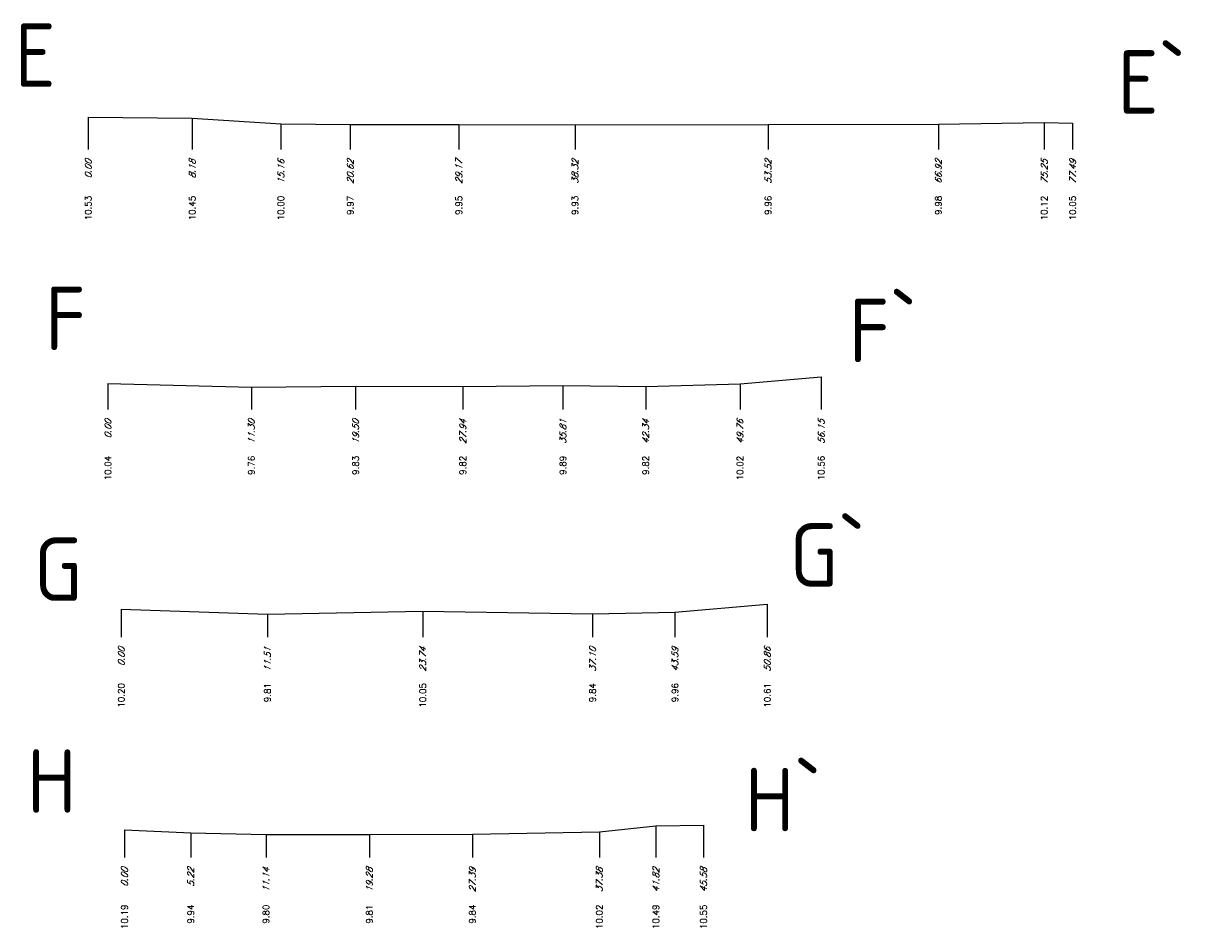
# Model space of a CAD drawing. Header units: metres. Extents: x 233635 to 233816, y 557026 to 557176.
# Tile 1 of 3: x 233635 to 233728, y 557026 to 557097. Entities that reach past the tile are written whole.
import ezdxf
from ezdxf.enums import TextEntityAlignment as Align

# ---------------------------------------------------------------- set-up
doc = ezdxf.new("R2010")
doc.units = ezdxf.units.M
for name, color, linetype in [('PROFLIJN', 7, 'Continuous'), ('PROFLyN', 7, 'Continuous'), ('PROFNHGT', 7, 'Continuous'), ('PROFTEXT', 7, 'Continuous')]:
    doc.layers.add(name, color=color, linetype=linetype)
doc.layers.add('V00', color=7, linetype='Continuous', lineweight=25)
doc.styles.add('ISO', font='iso.shx')
doc.styles.add('txtafst', font='txt.shx', dxfattribs={"oblique": 25, "height": 0.5})
doc.styles.add('txthgt', font='txt.shx', dxfattribs={"height": 0.5})

msp = doc.modelspace()

# ---------------------------------------------------------------- linework, layer by layer
at = {"layer": 'PROFLIJN'}
for p, q in [((233640.071, 557089.871), (233648.251, 557089.791)), ((233648.251, 557089.791), (233655.231, 557089.351)), ((233655.231, 557089.351), (233660.691, 557089.311)), ((233660.691, 557089.311), (233669.241, 557089.301)), ((233669.241, 557089.301), (233678.391, 557089.271)), ((233678.391, 557089.271), (233693.591, 557089.301)), ((233693.591, 557089.301), (233706.991, 557089.321)), ((233706.991, 557089.321), (233715.321, 557089.461)), ((233715.321, 557089.461), (233717.561, 557089.391)), ((233641.616, 557068.886), (233652.916, 557068.606)), ((233652.916, 557068.606), (233661.116, 557068.686)), ((233661.116, 557068.686), (233669.556, 557068.666)), ((233669.556, 557068.666), (233677.436, 557068.746)), ((233677.436, 557068.746), (233683.956, 557068.666)), ((233683.956, 557068.666), (233691.376, 557068.866)), ((233691.376, 557068.866), (233697.766, 557069.416)), ((233642.666, 557051.108), (233654.176, 557050.718)), ((233686.256, 557050.868), (233693.526, 557051.518)), ((233654.176, 557050.718), (233666.406, 557050.958)), ((233666.406, 557050.958), (233679.766, 557050.758)), ((233679.766, 557050.758), (233686.256, 557050.868)), ((233642.922, 557033.735), (233648.142, 557033.485)), ((233648.142, 557033.485), (233654.062, 557033.355)), ((233662.202, 557033.355), (233670.312, 557033.385)), ((233670.312, 557033.385), (233680.302, 557033.565)), ((233680.302, 557033.565), (233684.752, 557034.035)), ((233684.752, 557034.035), (233688.502, 557034.095)), ((233654.062, 557033.355), (233662.202, 557033.355))]:
    msp.add_line(p, q, dxfattribs=at)
at = {"layer": 'PROFLyN'}
for p, q in [((233640.071, 557089.871), (233640.071, 557087.341)), ((233648.251, 557089.791), (233648.251, 557087.341)), ((233655.231, 557089.351), (233655.231, 557087.341)), ((233660.691, 557089.311), (233660.691, 557087.341)), ((233669.241, 557089.301), (233669.241, 557087.341)), ((233678.391, 557089.271), (233678.391, 557087.341)), ((233693.591, 557089.301), (233693.591, 557087.341)), ((233706.991, 557089.321), (233706.991, 557087.341)), ((233715.321, 557089.461), (233715.321, 557087.341)), ((233717.561, 557089.391), (233717.561, 557087.341)), ((233641.616, 557068.886), (233641.616, 557066.856)), ((233652.916, 557068.606), (233652.916, 557066.856)), ((233661.116, 557068.686), (233661.116, 557066.856)), ((233669.556, 557068.666), (233669.556, 557066.856)), ((233677.436, 557068.746), (233677.436, 557066.856)), ((233683.956, 557068.666), (233683.956, 557066.856)), ((233691.376, 557068.866), (233691.376, 557066.856)), ((233697.766, 557069.416), (233697.766, 557066.856)), ((233642.666, 557051.108), (233642.666, 557048.918)), ((233693.526, 557051.518), (233693.526, 557048.918)), ((233654.176, 557050.718), (233654.176, 557048.918)), ((233666.406, 557050.958), (233666.406, 557048.918)), ((233679.766, 557050.758), (233679.766, 557048.918)), ((233686.256, 557050.868), (233686.256, 557048.918)), ((233642.922, 557033.735), (233642.922, 557031.545)), ((233648.142, 557033.485), (233648.142, 557031.545)), ((233670.312, 557033.385), (233670.312, 557031.545)), ((233680.302, 557033.565), (233680.302, 557031.545)), ((233684.752, 557034.035), (233684.752, 557031.545)), ((233688.502, 557034.095), (233688.502, 557031.545)), ((233654.062, 557033.355), (233654.062, 557031.545)), ((233662.202, 557033.355), (233662.202, 557031.545))]:
    msp.add_line(p, q, dxfattribs=at)

# ---------------------------------------------------------------- texts
at = {"layer": 'PROFNHGT', "style": 'txthgt'}
for s, p in [('10.53', (233640.071, 557083.679)), ('10.45', (233648.251, 557083.679)), ('10.00', (233655.231, 557083.679)), ('9.97', (233660.691, 557083.679)), ('9.95', (233669.241, 557083.679)), ('9.93', (233678.391, 557083.679)), ('9.96', (233693.591, 557083.679)), ('9.98', (233706.991, 557083.679)), ('10.12', (233715.321, 557083.679)), ('10.05', (233717.561, 557083.679)), ('10.04', (233641.616, 557063.198)), ('9.76', (233652.916, 557063.198)), ('9.83', (233661.116, 557063.198)), ('9.82', (233669.556, 557063.198)), ('9.89', (233677.436, 557063.198)), ('9.82', (233683.956, 557063.198)), ('10.02', (233691.376, 557063.198)), ('10.56', (233697.766, 557063.198)), ('10.20', (233642.666, 557045.29)), ('9.81', (233654.176, 557045.29)), ('10.05', (233666.406, 557045.29)), ('9.84', (233679.766, 557045.29)), ('9.96', (233686.256, 557045.29)), ('10.61', (233693.526, 557045.29)), ('9.94', (233648.142, 557027.841)), ('9.84', (233670.312, 557027.841)), ('10.19', (233642.922, 557027.841)), ('9.80', (233654.062, 557027.841)), ('9.81', (233662.202, 557027.841)), ('10.02', (233680.302, 557027.841)), ('10.49', (233684.752, 557027.841)), ('10.55', (233688.502, 557027.841))]:
    msp.add_text(s, height=0.5, rotation=90, dxfattribs=at).set_placement(p, align=Align.MIDDLE_RIGHT)
at = {"layer": 'PROFTEXT', "style": 'txtafst', "oblique": 25}
for s, p in [('0.00', (233640.071, 557086.541)), ('8.18', (233648.251, 557086.541)), ('15.16', (233655.231, 557086.541)), ('20.62', (233660.691, 557086.541)), ('29.17', (233669.241, 557086.541)), ('38.32', (233678.391, 557086.541)), ('53.52', (233693.591, 557086.541)), ('66.92', (233706.991, 557086.541)), ('75.25', (233715.321, 557086.541)), ('77.49', (233717.561, 557086.541)), ('0.00', (233641.616, 557066.056)), ('11.30', (233652.916, 557066.056)), ('19.50', (233661.116, 557066.056)), ('27.94', (233669.556, 557066.056)), ('35.81', (233677.436, 557066.056)), ('42.34', (233683.956, 557066.056)), ('49.76', (233691.376, 557066.056)), ('56.15', (233697.766, 557066.056)), ('0.00', (233642.666, 557048.118)), ('11.51', (233654.176, 557048.118)), ('23.74', (233666.406, 557048.118)), ('37.10', (233679.766, 557048.118)), ('43.59', (233686.256, 557048.118)), ('50.86', (233693.526, 557048.118)), ('0.00', (233642.922, 557030.745)), ('5.22', (233648.142, 557030.745)), ('11.14', (233654.062, 557030.745)), ('19.28', (233662.202, 557030.745)), ('27.39', (233670.312, 557030.745)), ('37.38', (233680.302, 557030.745)), ('41.82', (233684.752, 557030.745)), ('45.58', (233688.502, 557030.745))]:
    msp.add_text(s, height=0.5, rotation=90, dxfattribs=at).set_placement(p, align=Align.MIDDLE_RIGHT)
at = {"layer": 'V00', "char_height": 5, "attachment_point": 1, "style": 'ISO'}
for s, insert in [('E', (233634.285, 557097.254)), ('E`', (233721.109, 557095.14)), ('F', (233636.669, 557076.519)), ('F`', (233699.942, 557075.563)), ('G`', (233695.286, 557057.88)), ('G', (233635.793, 557056.76)), ('H', (233635.248, 557040.085)), ('H`', (233691.752, 557038.623))]:
    msp.add_mtext_dynamic_manual_height_columns(s, width=5, gutter_width=5, heights=[0], dxfattribs=dict(at, insert=insert))

doc.saveas('drawing.dxf')
